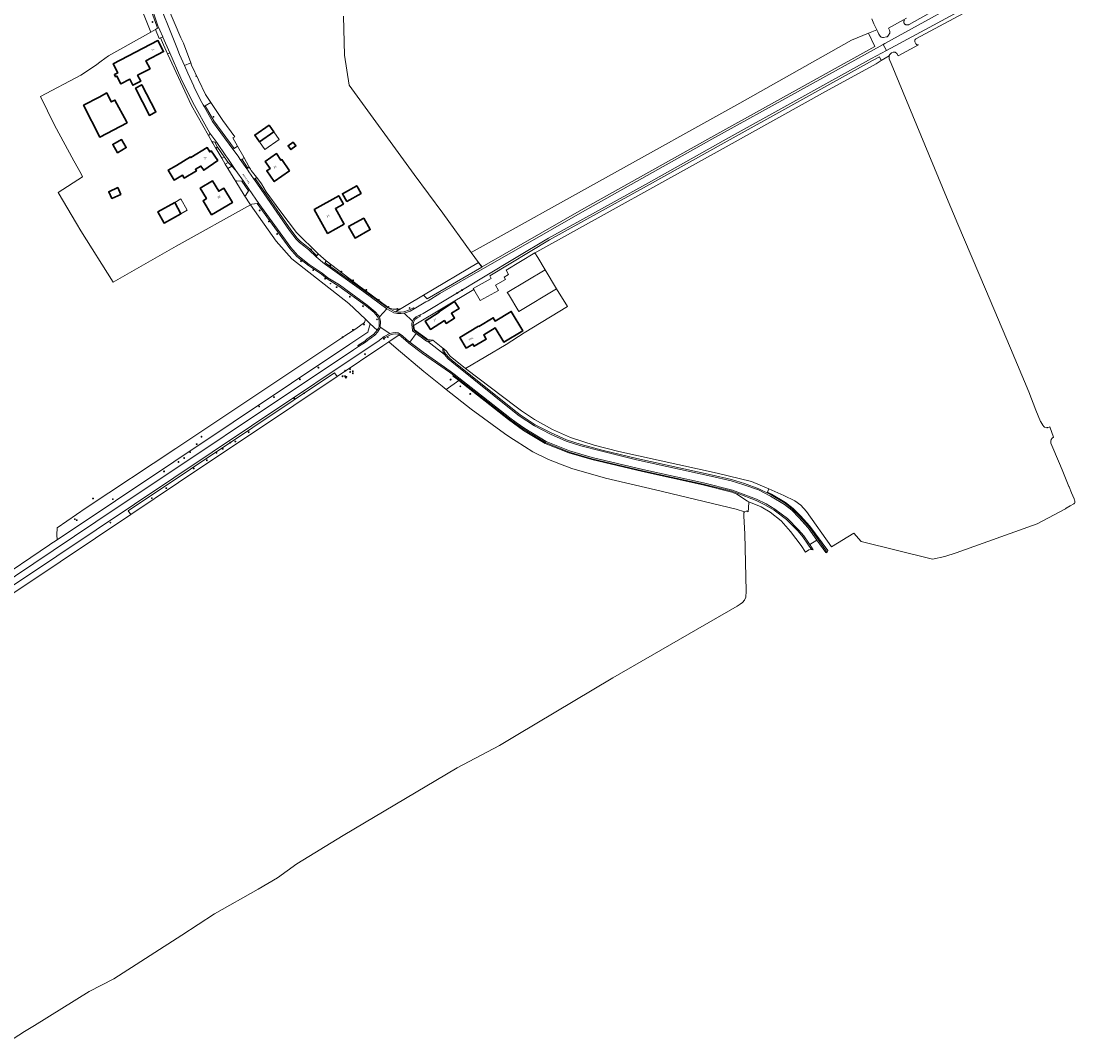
# Model space of a CAD drawing. Extents: x 115983 to 133009, y 544712 to 562000.
# Tile 28 of 46: x 129774 to 130255, y 548512 to 548977. Entities that reach past the tile are written whole.
import ezdxf
from ezdxf.enums import TextEntityAlignment as Align

# ---------------------------------------------------------------- set-up
doc = ezdxf.new("R2010")
doc.units = 0
for name, color, linetype, lineweight in [('BGT ondergrond$0$B-WE-GR-BEPLANTING_CULTUUR_BOSPLANTSOEN-GV', 90, 'Continuous', 18), ('BGT ondergrond$0$B-WE-GR-BOOM-S', 90, 'Continuous', 25), ('BGT ondergrond$0$B-WE-GR-BOUWLAND-GV', 80, 'Continuous', 13), ('BGT ondergrond$0$B-WE-GR-GRAS-GV', 60, 'Continuous', 13), ('BGT ondergrond$0$B-WE-IE-MEUBILAIR-S', 7, 'Continuous', 25), ('BGT ondergrond$0$B-WE-OG-BEBOUWING-GV', 7, 'Continuous', 35), ('BGT ondergrond$0$B-WE-OG-BEBOUWING-T18', 10, 'Continuous', 18), ('BGT ondergrond$0$B-WE-OG-BEBOUWING_LUIFEL-GV', 7, 'Continuous', 18), ('BGT ondergrond$0$B-WE-OG-TERREIN_BEGROEID-GV', 7, 'Continuous', 18), ('BGT ondergrond$0$B-WE-OG-TERREIN_ERF-GV', 7, 'Continuous', 18), ('BGT ondergrond$0$B-WE-OG-TOPOGRAFIE-T18', 10, 'Continuous', 18), ('BGT ondergrond$0$B-WE-OG-WEG-GV', 7, 'Continuous', 18), ('BGT ondergrond$0$B-WE-VH-GESLOTENVERHARDING_ASFALT-GV', 10, 'Continuous', 18), ('BGT ondergrond$0$B-WE-VH-GESLOTENVERHARDING_BETON-GV', 10, 'Continuous', 18), ('BGT ondergrond$0$B-WE-VH-HALFVERHARDING-GV', 130, 'Continuous', 18), ('BGT ondergrond$0$B-WE-VH-HALFVERHARDING_GRASBETONSTEEN-GV', 130, 'Continuous', 18), ('BGT ondergrond$0$B-WE-VH-OPENVERHARDING_BETONELEMENT-GV', 90, 'Continuous', 18), ('BGT ondergrond$0$B-WE-VH-OPENVERHARDING_BETONSTRAATSTEEN-GV', 90, 'Continuous', 18)]:
    doc.layers.add(name, color=color, linetype=linetype, lineweight=lineweight)
doc.styles.add('BGT ondergrond$0$NLCS-ISO', font='NLCS-ISO.ttf')
doc.styles.add('BGT ondergrond$0$NLCS-ISO-M100-T18', font='NLCS-ISO.ttf', dxfattribs={"height": 0.18})

# ---------------------------------------------------------------- blocks, each defined once
blk = doc.blocks.new('BGT ondergrond$0$SIE-MEUBILAIR_BORD_VERKEER-SO')
blk.add_lwpolyline([(-0.5625, -0.5625), (0.5625, -0.5625), (0.5625, 0.5625), (-0.5625, 0.5625)], close=True)
blk = doc.blocks.new('BGT ondergrond$0$SIE-MEUBILAIR_PAAL_LICHTMAST-SO')
for points in [[(-0.6, 0), (-1, 0)], [(-0.7, 0.7), (-0.4, 0.4)], [(0, 1), (0, 0.6)], [(0.4, 0.4), (0.7, 0.7)], [(1, 0), (0.6, 0)], [(-0.7, -0.7), (-0.4, -0.4)], [(0, -0.6), (0, -1)], [(0.4, -0.4), (0.7, -0.7)]]:
    blk.add_lwpolyline(points)
blk.add_circle((0, 0), 0.5)
blk = doc.blocks.new('BGT ondergrond$0$SIE-MEUBILAIR_PAAL_VERKEERSBORD-SO')
blk.add_circle((0, 0), 0.75)
blk = doc.blocks.new('BGT ondergrond$0$SGR-BOOM_GBKN-SO')
at = {"linetype": 'ByBlock', "lineweight": 18}
h = blk.add_hatch(color=0, dxfattribs=at)
h.dxf.hatch_style = 1
edge = h.paths.add_edge_path()
edge.add_arc((0, 0), 0.25, 0, 360)
at = {"color": 0, "linetype": 'ByBlock', "lineweight": 18}
for radius in [2, 0.25]:
    blk.add_circle((0, 0), radius, dxfattribs=at)
at = {"color": 0, "linetype": 'ByBlock', "lineweight": 18, "style": 'BGT ondergrond$0$NLCS-ISO'}
blk.add_attdef('SOORT', (2.5, 0), '', height=1.5, dxfattribs=at)
blk = doc.blocks.new('BGT ondergrond')
at = {"layer": 'BGT ondergrond$0$B-WE-GR-BEPLANTING_CULTUUR_BOSPLANTSOEN-GV', "color": 252, "flags": 128}
for points in [[(129984.392, 548864.815), (130029.647, 548890.761), (130088.572, 548923.813), (130163.306, 548965.163), (130160.467, 548971.271), (130152.762, 548968.119), (130101.83, 548939.411), (129979.414, 548871.393), (129982.717, 548866.815)], [(129957.763, 548851.96), (129959.351, 548850.237), (129984.234, 548864.725), (129982.717, 548866.815)], [(129924.203, 548829.509), (129932.418, 548834.994), (129933.477, 548838.895), (129931.287, 548840.934), (129930.797, 548839.453), (129926.861, 548836.576), (129921.867, 548833.368), (129844.84, 548782.038), (129804.028, 548755.051), (129790.733, 548745.89), (129790.598, 548742.732), (129790.769, 548740.416)], [(129824.322, 548751.991), (129846.053, 548766.515), (129898.583, 548801.606), (129918.314, 548814.825), (129917.203, 548816.487), (129879.979, 548791.549), (129823.222, 548753.636)], [(130106.012, 548757.813), (130105.411, 548758.077), (130100.545, 548761.245), (130098.143, 548762.152), (130085.063, 548765.434), (130057.458, 548771.544), (130034.347, 548776.973), (130023.93, 548780.052), (130013.202, 548784.391), (130003.347, 548790.311), (129996.466, 548795.25), (129973.79, 548812.967), (129968.059, 548808.986), (129979.392, 548799.975), (129994.62, 548788.827), (129997.545, 548786.948), (130000, 548785.398), (130003.755, 548783.026), (130007.55, 548780.529), (130014.599, 548777.022), (130020.074, 548774.97), (130025.308, 548772.916), (130040.659, 548768.574), (130063.425, 548763.214), (130100.243, 548754.345), (130103.985, 548753.225), (130104.705, 548753.54), (130105.303, 548753.422), (130105.595, 548753.153), (130105.784, 548754.862)]]:
    blk.add_lwpolyline(points, close=True, dxfattribs=at)
at = {"layer": 'BGT ondergrond$0$B-WE-GR-BOUWLAND-GV', "color": 252, "flags": 128}
for points in [[(129761.171, 548720.553), (129787.36, 548738.14), (129787.53, 548738.254), (129790.769, 548740.416), (129790.598, 548742.732), (129790.733, 548745.89), (129804.028, 548755.051), (129844.84, 548782.038), (129921.867, 548833.368), (129926.861, 548836.576), (129930.797, 548839.453), (129931.287, 548840.934), (129923.631, 548848.063), (129897.675, 548868.541), (129890.611, 548876.479), (129878.909, 548893.035), (129845.067, 548874.199), (129816.333, 548857.901), (129801.519, 548881.169), (129799.598, 548884.495), (129791.233, 548898.704), (129802.388, 548905.88), (129801.752, 548907.19), (129798.342, 548913.146), (129789.558, 548929.392), (129783.248, 548942.498), (129801.656, 548952.117), (129808.34, 548956.55), (129810.835, 548958.6), (129814.13, 548960.94), (129833.541, 548971.799), (129805.904, 549040.739)], [(130025.308, 548772.916), (130020.074, 548774.97), (130014.599, 548777.022), (130007.55, 548780.529), (130003.755, 548783.026), (130000, 548785.398), (129997.545, 548786.948), (129994.62, 548788.827), (129979.392, 548799.975), (129968.059, 548808.986), (129966.276, 548810.404), (129957.86, 548817.066), (129945.326, 548827.823), (129941.93, 548830.647), (129939.129, 548828.77), (129918.314, 548814.825), (129898.583, 548801.606), (129846.053, 548766.515), (129824.322, 548751.991), (129792.134, 548730.479), (129749.963, 548702.295)], [(129768.591, 548511.66), (129775.979, 548516.364), (129780.432, 548519.2), (129805.371, 548534.564), (129816.604, 548540.446), (129847.66, 548560.327), (129862.512, 548570.062), (129862.518, 548570.066), (129862.525, 548570.07), (129862.531, 548570.074), (129882.321, 548581.19), (129891.224, 548586.494), (129899.986, 548592.753), (129921.183, 548605.745), (129973.124, 548636.502), (129992.331, 548646.769), (130000, 548651.346), (130043.981, 548677.594), (130100.704, 548710.245), (130102.057, 548711.111), (130103.046, 548711.95), (130103.975, 548712.947), (130104.537, 548714.32), (130104.696, 548717.019), (130104.14, 548743.173), (130103.743, 548751.19), (130103.605, 548752.687), (130103.985, 548753.225), (130100.243, 548754.345), (130063.425, 548763.214), (130040.659, 548768.574), (130025.308, 548772.916)]]:
    blk.add_lwpolyline(points, dxfattribs=at)
at = {"layer": 'BGT ondergrond$0$B-WE-GR-GRAS-GV', "color": 252, "flags": 128}
for points in [[(129921.229, 548979.061), (129921.705, 548961.202), (129923.789, 548947.587), (129953.498, 548906.9), (129966.521, 548889.266), (129979.414, 548871.393), (130101.83, 548939.411), (130152.762, 548968.119), (130160.467, 548971.271), (130164.239, 548972.814), (130162.97, 548975.609), (130161.958, 548977.843)], [(130243.06, 548791.856), (130242.859, 548791.779), (130242.012, 548791.557), (130241.844, 548791.528), (130241.674, 548791.528), (130241.506, 548791.556), (130240.883, 548791.718), (130240.717, 548791.778), (130240.564, 548791.865), (130240.428, 548791.979), (130240.315, 548792.114), (130239.872, 548792.749), (130238.945, 548794.204), (130238.864, 548794.362), (130236.731, 548799.563), (130233.572, 548807.9), (130225.14, 548827.713), (130213.837, 548854.61), (130201.179, 548884.259), (130196.084, 548896.508), (130170.738, 548957.429), (130170.199, 548958.856), (130169.93, 548959.57), (130169.879, 548959.765), (130169.867, 548959.967), (130169.91, 548960.951), (130169.912, 548960.966), (130166.213, 548958.908), (130164.029, 548957.371), (130140.945, 548944.748), (130097.034, 548920.19), (130009.31, 548871.66), (130008.505, 548871.178), (130009.784, 548869.057), (130013.13, 548863.51), (130018.36, 548854.84), (130023.257, 548846.722), (130003.588, 548834.742), (129995.426, 548829.38), (129976.88, 548818.517), (130000, 548801.072), (130002.438, 548799.232), (130008.331, 548795.329), (130016.428, 548790.695), (130024.704, 548787.066), (130035.546, 548783.633), (130046.792, 548780.619), (130091.48, 548770.864), (130107.104, 548766.996), (130113.959, 548764.182), (130115.106, 548763.677), (130121.877, 548760.692), (130126.951, 548758.162), (130129.658, 548756.206), (130132.191, 548753.297), (130143.588, 548737.218), (130153.781, 548743.507), (130157.136, 548739.612), (130189.59, 548731.577), (130195.19, 548732.908), (130200.385, 548734.473), (130237.389, 548747.688), (130250.283, 548754.589), (130250.341, 548754.652), (130250.404, 548754.709), (130250.472, 548754.76), (130250.543, 548754.806), (130252.393, 548755.871), (130254.077, 548756.829), (130254.231, 548756.961), (130254.319, 548757.029), (130254.513, 548757.425), (130254.537, 548758.153), (130254.403, 548758.544), (130254.219, 548759.076), (130253.023, 548761.864), (130251.88, 548764.528), (130251.813, 548764.682), (130248.661, 548772.329), (130247.475, 548775.208), (130243.636, 548784.522)], [(130244.834, 548787.191), (130243.06, 548791.856)]]:
    blk.add_lwpolyline(points, dxfattribs=at)
at = {"layer": 'BGT ondergrond$0$B-WE-GR-GRAS-GV', "color": 252}
blk.add_lwpolyline([(130243.636, 548784.522, -0.3596989), (130244.834, 548787.191)], format="xyb", dxfattribs=at)
at = {"layer": 'BGT ondergrond$0$B-WE-OG-BEBOUWING-GV', "color": 252, "flags": 128}
for points in [[(129833.14, 548955.09), (129831.27, 548958.69), (129839.31, 548962.88), (129836.71, 548967.88), (129816.28, 548957.25), (129818.39, 548953.18), (129816.92, 548952.41), (129817.44, 548951.42), (129818.01, 548951.71), (129819.84, 548948.2), (129823.924, 548950.315), (129825.324, 548947.564), (129828.872, 548949.369), (129827.458, 548952.146)], [(129813.488, 548944.059), (129809.872, 548942.171), (129802.856, 548938.419), (129810.23, 548923.975), (129822.638, 548930.452), (129822.359, 548930.972), (129817.092, 548940.779), (129815.474, 548939.98)], [(129826.479, 548946.216), (129832.815, 548933.802), (129835.831, 548935.396), (129829.339, 548947.806)], [(129887.356, 548929.411), (129880.825, 548924.854), (129882.941, 548921.821), (129889.472, 548926.378)], [(129820.064, 548922.88), (129816.112, 548920.562), (129818.316, 548916.804), (129822.268, 548919.122)], [(129864, 548913.24), (129860.98, 548917.67), (129860.313, 548917.212), (129859.101, 548919.189), (129851.648, 548914.622), (129851.495, 548914.873), (129845.196, 548911.013), (129841.418, 548908.906), (129844.122, 548904.35), (129847.897, 548906.591), (129848.703, 548905.234), (129854.267, 548908.536), (129853.818, 548909.293), (129856.28, 548910.754), (129857.6, 548908.83)], [(129898.33, 548921.669), (129896.009, 548919.989), (129897.299, 548918.207), (129899.62, 548919.887)], [(129896.69, 548908.55), (129893.143, 548913.651), (129892.781, 548913.402), (129890.721, 548916.4), (129885.586, 548912.873), (129887.817, 548909.625), (129886.33, 548908.58), (129889.71, 548903.66)], [(129815.733, 548895.963), (129819.806, 548897.835), (129818.389, 548900.916), (129814.317, 548899.044)], [(129861.194, 548888.459), (129870.616, 548894.114), (129866.707, 548900.62), (129864.388, 548899.235), (129861.563, 548903.951), (129855.996, 548900.607), (129858.828, 548895.892), (129857.285, 548894.965)], [(129922.739, 548894.589), (129929.272, 548898.276), (129927.284, 548901.799), (129920.751, 548898.113)], [(129921.232, 548893.391), (129919.095, 548897.178), (129907.944, 548890.887), (129914.041, 548880.081), (129921.546, 548884.295), (129917.578, 548891.329)], [(129844.347, 548894.166), (129836.642, 548889.849), (129839.512, 548884.727), (129847.217, 548889.044)], [(129930.532, 548887.058), (129923.582, 548883.142), (129926.524, 548877.919), (129933.482, 548881.823)], [(129971.869, 548849.022), (129964.652, 548844.365), (129964.803, 548844.131), (129958.54, 548840.09), (129960.94, 548836.3), (129967.28, 548840.31), (129968.09, 548839.054), (129971.875, 548841.496), (129970.47, 548843.673), (129973.895, 548845.882)], [(129977.1, 548827.79), (129980.2, 548829.64), (129980.79, 548828.65), (129986.28, 548831.93), (129985.142, 548833.829), (129990.39, 548836.974), (129994.27, 548830.5), (130002.97, 548835.73), (129997.67, 548844.51), (129990.398, 548840.1), (129989.462, 548841.645), (129982.89, 548837.66), (129982.82, 548837.76), (129974.22, 548832.61)]]:
    blk.add_lwpolyline(points, close=True, dxfattribs=at)
at = {"layer": 'BGT ondergrond$0$B-WE-OG-BEBOUWING_LUIFEL-GV', "color": 252, "flags": 128}
for points in [[(129891.904, 548922.893), (129889.472, 548926.378), (129882.941, 548921.821), (129885.372, 548918.336)], [(129847.217, 548889.044), (129850.066, 548890.641), (129847.196, 548895.763), (129844.347, 548894.166)]]:
    blk.add_lwpolyline(points, close=True, dxfattribs=at)
at = {"layer": 'BGT ondergrond$0$B-WE-OG-TERREIN_BEGROEID-GV', "color": 252, "flags": 128}
for points in [[(129835.633, 548972.969), (129836.573, 548973.495), (129836.154, 548974.459), (129833.765, 548981.185), (129826.635, 548999.785), (129821.147, 549014.073), (129813.759, 549032.389), (129812.546, 549035.086), (129810.465, 549039.713), (129809.749, 549041.306), (129809.586, 549041.669), (129805.245, 549042.382), (129803.117, 549041.124), (129805.904, 549040.739), (129833.541, 548971.799)], [(129838.901, 548969.651), (129837.891, 548969.125), (129839.25, 548965.98), (129841.115, 548961.926), (129842.069, 548962.371), (129838.955, 548969.526)], [(129866.277, 548931.459), (129860.861, 548939.658), (129858.266, 548938.195), (129862.143, 548931.317), (129871.388, 548918.744), (129872.912, 548919.864), (129870.83, 548923.58), (129871.743, 548924.001)], [(129865.768, 548914.352), (129866.849, 548915.006), (129863.831, 548919.351), (129863.035, 548918.87)], [(129874.903, 548913.868), (129877.749, 548909.767), (129878.34, 548910.177), (129875.781, 548914.744), (129875.38, 548913.934)], [(129867.397, 548911.658), (129868.619, 548909.638), (129870.356, 548910.689), (129868.649, 548912.415)], [(129897.204, 548881.726), (129900.211, 548877.847), (129901.684, 548876.397), (129903.637, 548874.883), (129905.856, 548872.958), (129909.153, 548869.886), (129909.675, 548870.782), (129899.876, 548880.485), (129892.27, 548890.415), (129886.02, 548898.92), (129883.96, 548902.71), (129881.747, 548905.483), (129881.055, 548905.002)], [(129874.951, 548903.826), (129872.629, 548903.947), (129872.207, 548903.693), (129876, 548897.41), (129876.241, 548897.048), (129876.82, 548897.433), (129877.972, 548899.473)], [(129881.998, 548893.659), (129879.488, 548893.42), (129878.909, 548893.035), (129890.611, 548876.479), (129897.675, 548868.541), (129923.631, 548848.063), (129931.287, 548840.934), (129933.477, 548838.895), (129936.654, 548835.936), (129937.286, 548836.929), (129937.451, 548837.425), (129937.573, 548839.916), (129937.318, 548841.145), (129937.089, 548841.688), (129936.619, 548842.385), (129935.215, 548843.949), (129931.673, 548846.861), (129919.126, 548856.078), (129913.853, 548859.297), (129911.221, 548861.455), (129905.331, 548865.41), (129900.037, 548869.52), (129896.764, 548873.241)], [(129913.366, 548867.588), (129912.864, 548866.733), (129913.426, 548866.295), (129930.817, 548853.902), (129941.277, 548846.222), (129944.456, 548844.434), (129944.978, 548844.349), (129947.562, 548845.887), (129946.958, 548845.709), (129946.341, 548845.582), (129945.716, 548845.506), (129945.087, 548845.482), (129944.458, 548845.511), (129943.834, 548845.592), (129943.219, 548845.725), (129942.616, 548845.908), (129942.031, 548846.14), (129941.468, 548846.421), (129930.977, 548854.123), (129928.799, 548855.675)], [(129953.034, 548837.96), (129953.334, 548836.035), (129958.922, 548831.92), (129959.371, 548831.544), (129959.742, 548831.4), (129960.457, 548831.387), (129960.768, 548831.497), (129960.061, 548831.569), (129959.512, 548831.782), (129959.09, 548832.134), (129953.586, 548836.187), (129953.357, 548837.661), (129953.447, 548838.207)], [(130141.591, 548734.766), (130141.883, 548735.496), (130133.735, 548746.597), (130129.479, 548751.296), (130126.149, 548754.633), (130122.676, 548757.466), (130116.323, 548761.228), (130114.446, 548762.179), (130115.106, 548763.677), (130113.959, 548764.182), (130107.104, 548766.996), (130091.48, 548770.864), (130046.792, 548780.619), (130035.546, 548783.633), (130024.704, 548787.066), (130016.428, 548790.695), (130008.331, 548795.329), (130002.438, 548799.232), (130000, 548801.072), (129976.88, 548818.517), (129969.831, 548824.156), (129969.103, 548825.051), (129968.246, 548826.448), (129966.799, 548827.579), (129967.319, 548825.912), (129967.761, 548825.181), (129969.429, 548823.345), (129970.999, 548821.919), (130000.374, 548798.505), (130001.707, 548797.443), (130008.635, 548792.9), (130015.833, 548789.165), (130022.94, 548785.997), (130029.525, 548783.888), (130039.144, 548781.35), (130054.876, 548777.466), (130088.734, 548770.057), (130098.086, 548767.86), (130103.933, 548766.069), (130110.578, 548763.69), (130116.131, 548760.877), (130122.512, 548757.099), (130125.88, 548754.336), (130129.189, 548751.021), (130133.422, 548746.347)]]:
    blk.add_lwpolyline(points, close=True, dxfattribs=at)
at = {"layer": 'BGT ondergrond$0$B-WE-OG-TERREIN_ERF-GV', "color": 252, "flags": 128}
blk.add_lwpolyline([(129838.004, 548990.674), (129847.199, 548969.128), (129848.346, 548966.733), (129851.674, 548957.737), (129852.057, 548956.703), (129858.421, 548943.352), (129860.861, 548939.658), (129866.277, 548931.459), (129871.743, 548924.001), (129870.83, 548923.58), (129872.912, 548919.864), (129875.781, 548914.744), (129878.34, 548910.177), (129878.824, 548909.314), (129879.14, 548908.75), (129881.557, 548905.721), (129881.747, 548905.483), (129883.96, 548902.71), (129886.02, 548898.92), (129892.27, 548890.415), (129899.876, 548880.485), (129909.675, 548870.782), (129913.366, 548867.588), (129928.799, 548855.675), (129930.977, 548854.123), (129941.468, 548846.421), (129942.031, 548846.14), (129942.616, 548845.908), (129943.219, 548845.725), (129943.834, 548845.592), (129944.458, 548845.511), (129945.087, 548845.482), (129945.716, 548845.506), (129946.341, 548845.582), (129946.958, 548845.709), (129947.562, 548845.887), (129949.802, 548847.221), (129957.763, 548851.96), (129982.717, 548866.815), (129979.414, 548871.393), (129966.521, 548889.266), (129953.498, 548906.9), (129923.789, 548947.587), (129921.705, 548961.202), (129921.229, 548979.061)], dxfattribs=at)
for points in [[(129878.909, 548893.035), (129878.594, 548893.509), (129876.241, 548897.048), (129876, 548897.41), (129872.207, 548903.693), (129868.619, 548909.638), (129867.397, 548911.658), (129866.6, 548912.975), (129865.768, 548914.352), (129863.035, 548918.87), (129862.95, 548919.01), (129861.73, 548921.16), (129861.315, 548921.89), (129859.71, 548924.713), (129851.99, 548938.29), (129841.115, 548961.926), (129839.25, 548965.98), (129837.891, 548969.125), (129837.323, 548968.83), (129835.633, 548972.969), (129833.541, 548971.799), (129814.13, 548960.94), (129810.835, 548958.6), (129808.34, 548956.55), (129801.656, 548952.117), (129783.248, 548942.498), (129789.558, 548929.392), (129798.342, 548913.146), (129801.752, 548907.19), (129802.388, 548905.88), (129791.233, 548898.704), (129799.598, 548884.495), (129801.519, 548881.169), (129816.333, 548857.901), (129845.067, 548874.199)], [(129823.924, 548950.315), (129819.84, 548948.2), (129818.01, 548951.71), (129817.44, 548951.42), (129816.92, 548952.41), (129818.39, 548953.18), (129816.28, 548957.25), (129836.71, 548967.88), (129839.31, 548962.88), (129831.27, 548958.69), (129833.14, 548955.09), (129827.458, 548952.146), (129828.872, 548949.369), (129825.324, 548947.564)], [(129810.23, 548923.975), (129802.856, 548938.419), (129809.872, 548942.171), (129813.488, 548944.059), (129815.474, 548939.98), (129817.092, 548940.779), (129822.359, 548930.972), (129822.638, 548930.452)], [(129832.815, 548933.802), (129826.479, 548946.216), (129829.339, 548947.806), (129835.831, 548935.396)], [(129887.356, 548929.411), (129889.472, 548926.378), (129882.941, 548921.821), (129880.825, 548924.854)], [(129820.064, 548922.88), (129822.268, 548919.122), (129818.316, 548916.804), (129816.112, 548920.562)], [(129857.6, 548908.83), (129856.28, 548910.754), (129853.818, 548909.293), (129854.267, 548908.536), (129848.703, 548905.234), (129847.897, 548906.591), (129844.122, 548904.35), (129841.418, 548908.906), (129845.196, 548911.013), (129851.495, 548914.873), (129851.648, 548914.622), (129859.101, 548919.189), (129860.313, 548917.212), (129860.98, 548917.67), (129864, 548913.24)], [(129898.33, 548921.669), (129899.62, 548919.887), (129897.299, 548918.207), (129896.009, 548919.989)], [(129889.71, 548903.66), (129886.33, 548908.58), (129887.817, 548909.625), (129885.586, 548912.873), (129890.721, 548916.4), (129892.781, 548913.402), (129893.143, 548913.651), (129896.69, 548908.55)], [(129814.317, 548899.044), (129818.389, 548900.916), (129819.806, 548897.835), (129815.733, 548895.963)], [(129866.707, 548900.62), (129870.616, 548894.114), (129861.194, 548888.459), (129857.285, 548894.965), (129858.828, 548895.892), (129855.996, 548900.607), (129861.563, 548903.951), (129864.388, 548899.235)], [(129927.284, 548901.799), (129929.272, 548898.276), (129922.739, 548894.589), (129920.751, 548898.113)], [(129907.944, 548890.887), (129919.095, 548897.178), (129921.232, 548893.391), (129917.578, 548891.329), (129921.546, 548884.295), (129914.041, 548880.081)], [(129847.217, 548889.044), (129839.512, 548884.727), (129836.642, 548889.849), (129844.347, 548894.166)], [(129933.482, 548881.823), (129926.524, 548877.919), (129923.582, 548883.142), (129930.532, 548887.058)], [(130018.36, 548854.84), (130001.12, 548844.5), (129996.41, 548852.342), (129995.9, 548853.19), (130013.13, 548863.51), (130009.784, 548869.057), (130008.505, 548871.178), (129995.352, 548863.302), (129996.497, 548861.265), (129994.549, 548860.171), (129995.137, 548859.124), (129990.48, 548856.507), (129991.846, 548854.075), (129983.54, 548849.41), (129980.674, 548854.512), (129953.447, 548838.207), (129953.357, 548837.661), (129953.586, 548836.187), (129959.09, 548832.134), (129959.512, 548831.782), (129960.061, 548831.569), (129960.768, 548831.497), (129961.939, 548831.377), (129966.471, 548827.835), (129966.799, 548827.579), (129968.246, 548826.448), (129969.103, 548825.051), (129969.831, 548824.156), (129976.88, 548818.517), (129995.426, 548829.38), (130003.588, 548834.742), (130023.257, 548846.722)], [(129971.869, 548849.022), (129973.895, 548845.882), (129970.47, 548843.673), (129971.875, 548841.496), (129968.09, 548839.054), (129967.28, 548840.31), (129960.94, 548836.3), (129958.54, 548840.09), (129964.803, 548844.131), (129964.652, 548844.365)], [(129977.1, 548827.79), (129974.22, 548832.61), (129982.82, 548837.76), (129982.89, 548837.66), (129989.462, 548841.645), (129990.398, 548840.1), (129997.67, 548844.51), (130002.97, 548835.73), (129994.27, 548830.5), (129990.39, 548836.974), (129985.142, 548833.829), (129986.28, 548831.93), (129980.79, 548828.65), (129980.2, 548829.64)]]:
    blk.add_lwpolyline(points, close=True, dxfattribs=at)
at = {"layer": 'BGT ondergrond$0$B-WE-OG-WEG-GV', "color": 252, "flags": 128}
for points in [[(130190.144, 548981.42), (130179.076, 548975.237), (130178.993, 548975.196), (130178.907, 548975.162), (130178.819, 548975.137), (130178.728, 548975.12), (130178.058, 548975.025), (130177.97, 548975.016), (130177.882, 548975.016), (130177.795, 548975.023), (130177.708, 548975.037), (130177.623, 548975.059), (130177.54, 548975.089), (130177.46, 548975.126), (130177.384, 548975.169), (130177.312, 548975.22), (130177.244, 548975.276), (130176.883, 548975.605), (130176.821, 548975.667), (130176.765, 548975.733), (130176.715, 548975.805), (130176.671, 548975.88), (130176.634, 548975.959), (130176.604, 548976.041), (130176.581, 548976.126), (130176.566, 548976.211), (130176.558, 548976.298), (130176.558, 548976.386), (130176.566, 548976.473), (130176.581, 548976.559), (130176.603, 548976.643), (130176.633, 548976.725), (130176.836, 548977.217)], [(130177.861, 548978.19), (130169.574, 548973.589), (130169.763, 548973.21), (130170.042, 548972.647), (130170.119, 548972.437), (130170.147, 548972.215), (130170.156, 548971.5), (130170.136, 548971.29), (130170.073, 548971.089), (130169.969, 548970.905), (130169.28, 548969.942), (130169.156, 548969.799), (130169.007, 548969.682), (130168.839, 548969.596), (130168.657, 548969.542), (130167.332, 548969.285), (130167.122, 548969.267), (130166.912, 548969.294), (130166.416, 548969.411), (130166.221, 548969.479), (130166.044, 548969.586), (130165.892, 548969.727), (130165.773, 548969.896), (130165.216, 548970.892), (130164.66, 548971.887), (130164.239, 548972.814), (130160.467, 548971.271), (130163.306, 548965.163), (130088.572, 548923.813), (130029.647, 548890.761), (129984.392, 548864.815), (129982.717, 548866.815), (129984.234, 548864.725), (129959.351, 548850.237), (129957.763, 548851.96), (129949.802, 548847.221), (129947.562, 548845.887), (129944.978, 548844.349), (129946, 548844.182), (129947.464, 548844.133), (129948.81, 548844.348), (129951.401, 548845.245), (129953.217, 548846.169), (129953.532, 548845.658)], [(129953.532, 548845.658), (129958.714, 548848.842), (129959.824, 548849.354), (129965.152, 548852.632), (129984.816, 548863.906), (130000, 548872.611), (130030.14, 548889.891), (130089.059, 548922.939), (130167.232, 548966.193), (130167.862, 548966.542), (130214.818, 548992.523)], [(130215.102, 548988.596), (130168.749, 548963.452), (130161.781, 548959.672), (130094.22, 548922.172), (130060.213, 548903.137), (130014.621, 548877.919), (130000, 548869.131), (129957.552, 548843.616), (129955.949, 548842.819), (129956.289, 548842.317), (129954.779, 548841.566), (129953.827, 548840.787), (129953.289, 548839.901), (129953.074, 548838.898), (129953.034, 548837.96), (129953.447, 548838.207), (129980.674, 548854.512), (129980.42, 548854.965), (129988.609, 548859.566), (129988.136, 548860.408), (129987.943, 548860.716), (130015.121, 548877.053), (130060.699, 548902.263), (130094.707, 548921.299), (130162.262, 548958.795), (130165.46, 548960.53), (130166.213, 548958.908), (130169.912, 548960.966), (130169.923, 548961.045), (130169.936, 548961.138), (130169.997, 548961.318), (130170.091, 548961.482), (130170.214, 548961.626), (130171.01, 548962.395), (130171.759, 548962.675), (130172.684, 548962.625), (130173.399, 548962.093), (130173.923, 548960.941), (130183.327, 548965.952), (130183.129, 548965.915), (130183.043, 548965.907), (130182.956, 548965.906), (130182.869, 548965.913), (130182.784, 548965.927), (130182.699, 548965.949), (130182.618, 548965.978), (130182.539, 548966.014), (130182.463, 548966.056), (130182.391, 548966.105), (130182.324, 548966.161), (130182.262, 548966.221), (130182.206, 548966.287), (130182.155, 548966.358), (130182.111, 548966.432), (130181.645, 548967.297), (130181.607, 548967.376), (130181.576, 548967.457), (130181.552, 548967.541), (130181.536, 548967.627), (130181.527, 548967.714), (130181.526, 548967.801), (130181.532, 548967.888), (130181.546, 548967.974), (130181.567, 548968.059), (130181.596, 548968.141), (130181.632, 548968.221), (130181.674, 548968.297), (130181.723, 548968.369), (130181.778, 548968.437), (130181.839, 548968.499), (130181.905, 548968.556), (130181.976, 548968.607), (130182.051, 548968.652), (130210.152, 548983.791)], [(129762.842, 548718.062), (129788.997, 548735.624), (129808.445, 548748.683), (129925.868, 548827.014), (129928.132, 548828.475), (129927.806, 548828.979), (129930.922, 548830.991), (129931.884, 548831.804), (129935.072, 548834.106), (129936.654, 548835.936), (129933.477, 548838.895), (129932.418, 548834.994), (129924.203, 548829.509), (129790.769, 548740.416), (129787.53, 548738.254), (129787.36, 548738.14), (129761.171, 548720.553)], [(129749.963, 548702.295), (129792.134, 548730.479), (129824.322, 548751.991), (129823.222, 548753.636), (129879.979, 548791.549), (129917.203, 548816.487), (129918.314, 548814.825), (129939.129, 548828.77), (129941.93, 548830.647), (129946.612, 548833.783), (129946.008, 548834.099), (129944.963, 548834.266), (129943.851, 548834.181), (129942.626, 548833.882), (129940.192, 548832.585), (129939.61, 548832.143), (129939.247, 548832.621), (129937.46, 548831.262), (129879.423, 548792.38), (129790.577, 548733.032), (129748.305, 548704.795)]]:
    blk.add_lwpolyline(points, dxfattribs=at)
for points in [[(129842.069, 548962.371), (129841.115, 548961.926), (129851.99, 548938.29), (129859.71, 548924.713), (129860.102, 548924.96), (129860.429, 548925.764), (129852.652, 548939.723), (129847.135, 548950.732)], [(129973.79, 548812.967), (129971.812, 548814.513), (129971.11, 548815.061), (129971.336, 548815.393), (129969.566, 548816.776), (129957.282, 548825.394), (129951.084, 548830.026), (129949.496, 548831.436), (129947.752, 548832.983), (129946.612, 548833.783), (129941.93, 548830.647), (129945.326, 548827.823), (129957.86, 548817.066), (129966.276, 548810.404), (129968.059, 548808.986)], [(130133.354, 548735.816), (130134.445, 548735.999), (130132.821, 548738.529), (130130.532, 548741.857), (130128.217, 548744.58), (130123.169, 548749.727), (130117.513, 548753.954), (130113.616, 548756.266), (130109.257, 548758.384), (130100.686, 548761.62), (130098.262, 548762.534), (130085.155, 548765.823), (130057.547, 548771.934), (130034.449, 548777.36), (130024.062, 548780.43), (130013.381, 548784.75), (130003.567, 548790.645), (129999.65, 548793.458), (129996.706, 548795.571), (129971.336, 548815.393), (129971.11, 548815.061), (129971.812, 548814.513), (129973.79, 548812.967), (129996.466, 548795.25), (130003.347, 548790.311), (130013.202, 548784.391), (130023.93, 548780.052), (130034.347, 548776.973), (130057.458, 548771.544), (130085.063, 548765.434), (130098.143, 548762.152), (130100.545, 548761.245), (130105.411, 548758.077), (130106.012, 548757.813), (130111.51, 548755.505), (130115.721, 548753.028), (130120.702, 548749.104), (130124.915, 548744.156), (130129.835, 548737.805), (130131.771, 548734.814)]]:
    blk.add_lwpolyline(points, close=True, dxfattribs=at)
at = {"layer": 'BGT ondergrond$0$B-WE-VH-GESLOTENVERHARDING_ASFALT-GV', "color": 252, "flags": 128}
for points in [[(129834.328, 548981.393), (129836.712, 548974.679), (129837.099, 548973.789), (129837.577, 548972.691), (129838.901, 548969.651), (129838.955, 548969.526), (129842.069, 548962.371), (129847.135, 548950.732), (129852.652, 548939.723), (129860.429, 548925.764), (129863.578, 548921.412), (129867.605, 548915.463), (129868.524, 548914.139), (129870.752, 548910.929), (129872.241, 548908.783), (129875.709, 548903.786), (129878.3, 548900.053), (129882.691, 548893.725), (129897.233, 548873.616), (129900.45, 548869.959), (129905.683, 548865.897), (129911.579, 548861.937), (129914.201, 548859.787), (129919.461, 548856.577), (129932.041, 548847.335), (129935.631, 548844.384), (129937.093, 548842.755), (129937.619, 548841.975), (129940.951, 548845.717), (129930.465, 548853.416), (129913.067, 548865.814), (129912.558, 548866.211), (129908.844, 548869.354), (129905.455, 548872.512), (129903.256, 548874.419), (129901.288, 548875.945), (129899.761, 548877.448), (129896.72, 548881.371), (129880.689, 548904.477), (129880.562, 548904.659), (129880.321, 548905.006), (129878.126, 548908.171), (129877.601, 548908.927), (129877.256, 548909.425), (129874.236, 548913.777), (129873.248, 548915.201), (129870.904, 548918.388), (129861.638, 548930.991), (129857.743, 548937.9), (129857.319, 548938.652), (129856.688, 548939.772), (129853.142, 548946.795), (129853.009, 548947.087), (129850.277, 548953.1), (129848.809, 548956.501), (129846.603, 548961.613), (129845.358, 548964.724), (129835.466, 548989.44)], [(129748.305, 548704.795), (129790.577, 548733.032), (129879.423, 548792.38), (129937.46, 548831.262), (129939.247, 548832.621), (129939.867, 548833.092), (129942.41, 548834.447), (129938.046, 548837.314), (129937.832, 548836.67), (129937.101, 548835.52), (129936.897, 548835.199), (129935.472, 548833.655), (129932.254, 548831.331), (129931.28, 548830.508), (129928.132, 548828.475), (129925.868, 548827.014), (129808.445, 548748.683), (129788.997, 548735.624), (129762.842, 548718.062)]]:
    blk.add_lwpolyline(points, dxfattribs=at)
for points in [[(130000, 548869.131), (130014.621, 548877.919), (130060.213, 548903.137), (130094.22, 548922.172), (130161.781, 548959.672), (130168.749, 548963.452), (130167.232, 548966.193), (130089.059, 548922.939), (130030.14, 548889.891), (130000, 548872.611), (129984.816, 548863.906), (129965.152, 548852.632), (129959.824, 548849.354), (129958.714, 548848.842), (129953.532, 548845.658), (129953.511, 548845.645), (129951.636, 548844.691), (129948.957, 548843.764), (129952.724, 548840.126), (129953.367, 548841.186), (129954.451, 548842.073), (129955.949, 548842.819), (129957.552, 548843.616)], [(129954.412, 548834.496), (129952.779, 548835.698), (129952.479, 548837.627), (129952.434, 548837.917), (129952.477, 548838.974), (129952.724, 548840.126), (129948.957, 548843.764), (129947.502, 548843.531), (129945.941, 548843.584), (129944.256, 548843.859), (129944.204, 548843.888), (129940.951, 548845.717), (129937.619, 548841.975), (129937.894, 548841.324), (129938.176, 548839.963), (129938.046, 548837.314), (129942.41, 548834.447), (129943.756, 548834.776), (129944.988, 548834.87), (129946.169, 548834.681), (129946.656, 548834.485), (129947.146, 548834.141), (129948.125, 548833.455), (129949.853, 548831.921), (129951.463, 548830.491)], [(129959.625, 548830.802), (129959.062, 548831.02), (129958.551, 548831.448), (129954.412, 548834.496), (129951.463, 548830.491), (129957.634, 548825.88), (129969.923, 548817.258), (129971.674, 548815.89), (129997.066, 548796.051), (130000, 548793.945), (130003.897, 548791.147), (130013.65, 548785.289), (130024.26, 548780.997), (130034.603, 548777.94), (130057.68, 548772.519), (130085.293, 548766.407), (130098.442, 548763.108), (130100.898, 548762.181), (130109.495, 548758.936), (130113.901, 548756.795), (130117.847, 548754.454), (130123.565, 548750.18), (130128.66, 548744.985), (130131.009, 548742.222), (130133.321, 548738.861), (130133.691, 548738.285), (130136.915, 548740.354), (130132.953, 548745.971), (130128.754, 548750.607), (130125.476, 548753.891), (130122.167, 548756.606), (130115.842, 548760.351), (130110.34, 548763.138), (130103.744, 548765.499), (130097.929, 548767.28), (130088.601, 548769.472), (130054.74, 548776.882), (130038.996, 548780.769), (130029.357, 548783.312), (130022.726, 548785.436), (130015.572, 548788.624), (130008.332, 548792.382), (130001.355, 548796.956), (130000, 548798.036), (129970.61, 548821.462), (129969.004, 548822.92), (129967.278, 548824.821)]]:
    blk.add_lwpolyline(points, close=True, dxfattribs=at)
at = {"layer": 'BGT ondergrond$0$B-WE-VH-GESLOTENVERHARDING_BETON-GV', "color": 252, "flags": 128}
blk.add_lwpolyline([(129838.004, 548990.674), (129835.391, 548989.628), (129835.466, 548989.44), (129845.358, 548964.724), (129846.603, 548961.613), (129848.809, 548956.501), (129851.674, 548957.737), (129848.346, 548966.733), (129847.199, 548969.128)], close=True, dxfattribs=at)
at = {"layer": 'BGT ondergrond$0$B-WE-VH-HALFVERHARDING-GV', "color": 252, "flags": 128}
blk.add_lwpolyline([(129838.901, 548969.651), (129837.577, 548972.691), (129837.099, 548973.789), (129836.573, 548973.495), (129835.633, 548972.969), (129837.323, 548968.83), (129837.891, 548969.125)], close=True, dxfattribs=at)
at = {"layer": 'BGT ondergrond$0$B-WE-VH-HALFVERHARDING_GRASBETONSTEEN-GV', "color": 252, "flags": 128}
for points in [[(129810.296, 549041.552), (129809.586, 549041.669), (129809.749, 549041.306), (129810.465, 549039.713), (129812.546, 549035.086), (129813.759, 549032.389), (129821.147, 549014.073), (129826.635, 548999.785), (129833.765, 548981.185), (129836.154, 548974.459), (129836.573, 548973.495), (129837.099, 548973.789), (129836.712, 548974.679), (129834.328, 548981.393), (129827.195, 549000), (129821.705, 549014.293), (129814.311, 549032.624), (129813.093, 549035.332), (129811.012, 549039.959)], [(129862.143, 548931.317), (129858.266, 548938.195), (129857.743, 548937.9), (129861.638, 548930.991), (129870.904, 548918.388), (129871.388, 548918.744)], [(129874.903, 548913.868), (129874.236, 548913.777), (129877.256, 548909.425), (129877.749, 548909.767)], [(129880.562, 548904.659), (129880.689, 548904.477), (129896.72, 548881.371), (129899.761, 548877.448), (129901.288, 548875.945), (129903.256, 548874.419), (129905.455, 548872.512), (129908.844, 548869.354), (129909.153, 548869.886), (129905.856, 548872.958), (129903.637, 548874.883), (129901.684, 548876.397), (129900.211, 548877.847), (129897.204, 548881.726), (129881.055, 548905.002)], [(129875.709, 548903.786), (129874.951, 548903.826), (129877.972, 548899.473), (129878.3, 548900.053)], [(129937.619, 548841.975), (129937.093, 548842.755), (129935.631, 548844.384), (129932.041, 548847.335), (129919.461, 548856.577), (129914.201, 548859.787), (129911.579, 548861.937), (129905.683, 548865.897), (129900.45, 548869.959), (129897.233, 548873.616), (129882.691, 548893.725), (129881.998, 548893.659), (129896.764, 548873.241), (129900.037, 548869.52), (129905.331, 548865.41), (129911.221, 548861.455), (129913.853, 548859.297), (129919.126, 548856.078), (129931.673, 548846.861), (129935.215, 548843.949), (129936.619, 548842.385), (129937.089, 548841.688), (129937.318, 548841.145), (129937.573, 548839.916), (129937.451, 548837.425), (129937.286, 548836.929), (129936.654, 548835.936), (129935.072, 548834.106), (129931.884, 548831.804), (129930.922, 548830.991), (129927.806, 548828.979), (129928.132, 548828.475), (129931.28, 548830.508), (129932.254, 548831.331), (129935.472, 548833.655), (129936.897, 548835.199), (129937.101, 548835.52), (129937.832, 548836.67), (129938.046, 548837.314), (129938.176, 548839.963), (129937.894, 548841.324)], [(129953.511, 548845.645), (129953.532, 548845.658), (129953.217, 548846.169), (129951.401, 548845.245), (129948.81, 548844.348), (129947.464, 548844.133), (129946, 548844.182), (129944.978, 548844.349), (129944.456, 548844.434), (129941.277, 548846.222), (129930.817, 548853.902), (129913.426, 548866.295), (129912.864, 548866.733), (129912.558, 548866.211), (129913.067, 548865.814), (129930.465, 548853.416), (129940.951, 548845.717), (129944.204, 548843.888), (129944.256, 548843.859), (129945.941, 548843.584), (129947.502, 548843.531), (129948.957, 548843.764), (129951.636, 548844.691)], [(129953.827, 548840.787), (129954.779, 548841.566), (129956.289, 548842.317), (129955.949, 548842.819), (129954.451, 548842.073), (129953.367, 548841.186), (129952.724, 548840.126), (129952.477, 548838.974), (129952.434, 548837.917), (129952.479, 548837.627), (129952.779, 548835.698), (129954.412, 548834.496), (129958.551, 548831.448), (129959.062, 548831.02), (129959.625, 548830.802), (129960.555, 548830.785), (129961.727, 548831.199), (129961.939, 548831.377), (129960.768, 548831.497), (129960.457, 548831.387), (129959.742, 548831.4), (129959.371, 548831.544), (129958.922, 548831.92), (129953.334, 548836.035), (129953.034, 548837.96), (129953.074, 548838.898), (129953.289, 548839.901)], [(129947.146, 548834.141), (129946.656, 548834.485), (129946.169, 548834.681), (129944.988, 548834.87), (129943.756, 548834.776), (129942.41, 548834.447), (129939.867, 548833.092), (129939.247, 548832.621), (129939.61, 548832.143), (129940.192, 548832.585), (129942.626, 548833.882), (129943.851, 548834.181), (129944.963, 548834.266), (129946.008, 548834.099), (129946.612, 548833.783), (129947.752, 548832.983), (129949.496, 548831.436), (129951.084, 548830.026), (129957.282, 548825.394), (129969.566, 548816.776), (129971.336, 548815.393), (129996.706, 548795.571), (129999.65, 548793.458), (130003.567, 548790.645), (130013.381, 548784.75), (130024.062, 548780.43), (130034.449, 548777.36), (130057.547, 548771.934), (130085.155, 548765.823), (130098.262, 548762.534), (130100.686, 548761.62), (130109.257, 548758.384), (130113.616, 548756.266), (130117.513, 548753.954), (130123.169, 548749.727), (130128.217, 548744.58), (130130.532, 548741.857), (130132.821, 548738.529), (130134.445, 548735.999), (130134.704, 548736.042), (130135.203, 548735.928), (130133.691, 548738.285), (130133.321, 548738.861), (130131.009, 548742.222), (130128.66, 548744.985), (130123.565, 548750.18), (130117.847, 548754.454), (130113.901, 548756.795), (130109.495, 548758.936), (130100.898, 548762.181), (130098.442, 548763.108), (130085.293, 548766.407), (130057.68, 548772.519), (130034.603, 548777.94), (130024.26, 548780.997), (130013.65, 548785.289), (130003.897, 548791.147), (130000, 548793.945), (129997.066, 548796.051), (129971.674, 548815.89), (129969.923, 548817.258), (129957.634, 548825.88), (129951.463, 548830.491), (129949.853, 548831.921), (129948.125, 548833.455)], [(129966.799, 548827.579), (129966.471, 548827.835), (129966.496, 548826.535), (129966.768, 548825.664), (129967.278, 548824.821), (129969.004, 548822.92), (129970.61, 548821.462), (130000, 548798.036), (130001.355, 548796.956), (130008.332, 548792.382), (130015.572, 548788.624), (130022.726, 548785.436), (130029.357, 548783.312), (130038.996, 548780.769), (130054.74, 548776.882), (130088.601, 548769.472), (130097.929, 548767.28), (130103.744, 548765.499), (130110.34, 548763.138), (130115.842, 548760.351), (130122.167, 548756.606), (130125.476, 548753.891), (130128.754, 548750.607), (130132.953, 548745.971), (130136.915, 548740.354), (130140.969, 548734.607), (130141.481, 548734.489), (130141.591, 548734.766), (130133.422, 548746.347), (130129.189, 548751.021), (130125.88, 548754.336), (130122.512, 548757.099), (130116.131, 548760.877), (130110.578, 548763.69), (130103.933, 548766.069), (130098.086, 548767.86), (130088.734, 548770.057), (130054.876, 548777.466), (130039.144, 548781.35), (130029.525, 548783.888), (130022.94, 548785.997), (130015.833, 548789.165), (130008.635, 548792.9), (130001.707, 548797.443), (130000.374, 548798.505), (129970.999, 548821.919), (129969.429, 548823.345), (129967.761, 548825.181), (129967.319, 548825.912)]]:
    blk.add_lwpolyline(points, close=True, dxfattribs=at)
at = {"layer": 'BGT ondergrond$0$B-WE-VH-OPENVERHARDING_BETONELEMENT-GV', "color": 252, "flags": 128}
blk.add_lwpolyline([(129857.743, 548937.9), (129858.266, 548938.195), (129860.861, 548939.658), (129858.421, 548943.352), (129852.057, 548956.703), (129851.674, 548957.737), (129848.809, 548956.501), (129850.277, 548953.1), (129853.009, 548947.087), (129853.142, 548946.795), (129856.688, 548939.772), (129857.319, 548938.652)], close=True, dxfattribs=at)
at = {"layer": 'BGT ondergrond$0$B-WE-VH-OPENVERHARDING_BETONSTRAATSTEEN-GV', "color": 252, "flags": 128}
for points in [[(129860.429, 548925.764), (129860.102, 548924.96), (129859.71, 548924.713), (129861.315, 548921.89), (129861.476, 548921.992), (129862.594, 548921.684), (129863.578, 548921.412)], [(129862.594, 548921.684), (129861.476, 548921.992), (129861.315, 548921.89), (129861.73, 548921.16), (129862.95, 548919.01), (129863.035, 548918.87), (129863.831, 548919.351)], [(129868.524, 548914.139), (129867.605, 548915.463), (129863.578, 548921.412), (129862.594, 548921.684), (129863.831, 548919.351), (129866.849, 548915.006), (129868.649, 548912.415), (129870.356, 548910.689), (129872.241, 548908.783), (129870.752, 548910.929)], [(129874.903, 548913.868), (129875.38, 548913.934), (129875.781, 548914.744), (129872.912, 548919.864), (129871.388, 548918.744), (129870.904, 548918.388), (129873.248, 548915.201), (129874.236, 548913.777)], [(129867.397, 548911.658), (129868.649, 548912.415), (129866.849, 548915.006), (129865.768, 548914.352), (129866.6, 548912.975)], [(129874.951, 548903.826), (129875.709, 548903.786), (129872.241, 548908.783), (129870.356, 548910.689), (129868.619, 548909.638), (129872.207, 548903.693), (129872.629, 548903.947)], [(129878.34, 548910.177), (129877.749, 548909.767), (129877.256, 548909.425), (129877.601, 548908.927), (129878.126, 548908.171), (129880.321, 548905.006), (129880.562, 548904.659), (129881.055, 548905.002), (129881.747, 548905.483), (129881.557, 548905.721), (129879.14, 548908.75), (129878.824, 548909.314)], [(129882.691, 548893.725), (129878.3, 548900.053), (129877.972, 548899.473), (129876.82, 548897.433), (129876.241, 548897.048), (129878.594, 548893.509), (129878.909, 548893.035), (129879.488, 548893.42), (129881.998, 548893.659)], [(129909.675, 548870.782), (129909.153, 548869.886), (129908.844, 548869.354), (129912.558, 548866.211), (129912.864, 548866.733), (129913.366, 548867.588)], [(129961.939, 548831.377), (129961.727, 548831.199), (129960.555, 548830.785), (129959.625, 548830.802), (129967.278, 548824.821), (129966.768, 548825.664), (129966.496, 548826.535), (129966.471, 548827.835)]]:
    blk.add_lwpolyline(points, close=True, dxfattribs=at)
at = {"layer": 'BGT ondergrond$0$B-WE-GR-BOOM-S', "color": 252, "xscale": 0.1, "yscale": 0.1, "zscale": 0.1}
for p in [(129834.24, 548976.38), (129862.026, 548933.193), (129883.061, 548890.52), (129887.261, 548885.48), (129891.041, 548879.81), (129901.9, 548867.373), (129907.465, 548863.278), (129915.201, 548865.458), (129920.336, 548862.59), (129912.978, 548859.445), (129925.63, 548858.658), (129918.123, 548855.56), (129931.668, 548854.3), (129973.098, 548852.906), (129975.303, 548854.219), (129924.16, 548851.203), (129937.39, 548849.785), (129930.145, 548846.845), (129930.612, 548838.6), (129920.847, 548832.72), (129925.572, 548836.132), (129931.054, 548824.976), (129909.822, 548818.912), (129924.22, 548818.142), (129901.422, 548813.557), (129920.842, 548814.969), (129921.996, 548814.969), (129922.085, 548817.476), (129922.298, 548814.358), (129922.6, 548814.725), (129924.33, 548816.922), (129925.511, 548817.227), (129925.538, 548816.311), (129970.067, 548813.43), (129974.507, 548810.367), (129889.609, 548805.472), (129898.849, 548804.842), (129903.364, 548807.257), (129979.033, 548806.917), (129882.837, 548801.167), (129878.051, 548789.423), (129856.587, 548787.412), (129869.712, 548784.735), (129872.022, 548785.26), (129851.389, 548780.377), (129854.382, 548784), (129863.412, 548780.062), (129866.247, 548781.9), (129846.087, 548775.915), (129848.659, 548777.7), (129859.002, 548776.702), (129839.524, 548771.61), (129853.017, 548772.922), (129840.522, 548763.997), (129807.173, 548759.273), (129816.162, 548758.957), (129833.959, 548759.43), (129798.852, 548749.874), (129799.704, 548749.386)]:
    blk.add_blockref('BGT ondergrond$0$SGR-BOOM_GBKN-SO', p, dxfattribs=at)
at = {"layer": 'BGT ondergrond$0$B-WE-IE-MEUBILAIR-S', "color": 252, "xscale": 0.1, "yscale": 0.1, "zscale": 0.1}
for name, p in [('BGT ondergrond$0$SIE-MEUBILAIR_PAAL_LICHTMAST-SO', (129854.12, 548951.68)), ('BGT ondergrond$0$SIE-MEUBILAIR_PAAL_LICHTMAST-SO', (129906.5, 548872.84)), ('BGT ondergrond$0$SIE-MEUBILAIR_PAAL_VERKEERSBORD-SO', (129915.363, 548857.116)), ('BGT ondergrond$0$SIE-MEUBILAIR_BORD_VERKEER-SO', (129915.363, 548857.116)), ('BGT ondergrond$0$SIE-MEUBILAIR_PAAL_VERKEERSBORD-SO', (129941.759, 548846.702)), ('BGT ondergrond$0$SIE-MEUBILAIR_BORD_VERKEER-SO', (129941.759, 548846.702)), ('BGT ondergrond$0$SIE-MEUBILAIR_BORD_VERKEER-SO', (129941.759, 548846.702)), ('BGT ondergrond$0$SIE-MEUBILAIR_BORD_VERKEER-SO', (129941.759, 548846.702)), ('BGT ondergrond$0$SIE-MEUBILAIR_BORD_VERKEER-SO', (129941.759, 548846.702)), ('BGT ondergrond$0$SIE-MEUBILAIR_BORD_VERKEER-SO', (129941.759, 548846.702)), ('BGT ondergrond$0$SIE-MEUBILAIR_BORD_VERKEER-SO', (129941.759, 548846.702)), ('BGT ondergrond$0$SIE-MEUBILAIR_PAAL_LICHTMAST-SO', (129945.75, 548845.74)), ('BGT ondergrond$0$SIE-MEUBILAIR_PAAL_VERKEERSBORD-SO', (129945.915, 548844.983)), ('BGT ondergrond$0$SIE-MEUBILAIR_BORD_VERKEER-SO', (129945.915, 548844.983)), ('BGT ondergrond$0$SIE-MEUBILAIR_BORD_VERKEER-SO', (129945.915, 548844.983)), ('BGT ondergrond$0$SIE-MEUBILAIR_PAAL_VERKEERSBORD-SO', (129951.397, 548846.093)), ('BGT ondergrond$0$SIE-MEUBILAIR_BORD_VERKEER-SO', (129951.397, 548846.093)), ('BGT ondergrond$0$SIE-MEUBILAIR_PAAL_VERKEERSBORD-SO', (129936.497, 548840.937)), ('BGT ondergrond$0$SIE-MEUBILAIR_BORD_VERKEER-SO', (129936.497, 548840.937)), ('BGT ondergrond$0$SIE-MEUBILAIR_BORD_VERKEER-SO', (129936.497, 548840.937)), ('BGT ondergrond$0$SIE-MEUBILAIR_BORD_VERKEER-SO', (129936.497, 548840.937)), ('BGT ondergrond$0$SIE-MEUBILAIR_PAAL_VERKEERSBORD-SO', (129941.475, 548832.772)), ('BGT ondergrond$0$SIE-MEUBILAIR_BORD_VERKEER-SO', (129941.475, 548832.772)), ('BGT ondergrond$0$SIE-MEUBILAIR_BORD_VERKEER-SO', (129941.475, 548832.772)), ('BGT ondergrond$0$SIE-MEUBILAIR_PAAL_VERKEERSBORD-SO', (129939.741, 548831.94)), ('BGT ondergrond$0$SIE-MEUBILAIR_BORD_VERKEER-SO', (129939.741, 548831.94)), ('BGT ondergrond$0$SIE-MEUBILAIR_PAAL_VERKEERSBORD-SO', (129815.042, 548748.285)), ('BGT ondergrond$0$SIE-MEUBILAIR_BORD_VERKEER-SO', (129815.042, 548748.285)), ('BGT ondergrond$0$SIE-MEUBILAIR_BORD_VERKEER-SO', (129815.042, 548748.285))]:
    blk.add_blockref(name, p, dxfattribs=at)
at = {"layer": 'BGT ondergrond$0$B-WE-OG-BEBOUWING-T18', "color": 252, "style": 'BGT ondergrond$0$NLCS-ISO-M100-T18'}
for s, rotation, p in [('34', 27.5, (129834.339, 548963.769)), ('36', 30.6, (129858.347, 548914.449)), ('33', 34.8, (129890.006, 548910.241)), ('38', 31, (129864.449, 548896.612)), ('35', 29.4, (129914.218, 548887.906)), ('37', 32.8, (129962.962, 548840.574)), ('37A', 30.9, (129979.25, 548831.99))]:
    blk.add_text(s, height=0.88, rotation=rotation, dxfattribs=at).set_placement(p, align=Align.MIDDLE)
at = {"layer": 'BGT ondergrond$0$B-WE-OG-TOPOGRAFIE-T18', "color": 252, "style": 'BGT ondergrond$0$NLCS-ISO-M100-T18'}
blk.add_text('Akkerweg', height=0.78, rotation=305.6, dxfattribs=at).set_placement((129876.817, 548905.02), align=Align.MIDDLE)

msp = doc.modelspace()

# ---------------------------------------------------------------- block references
msp.add_blockref('BGT ondergrond', (0, 0))

doc.saveas('drawing.dxf')
